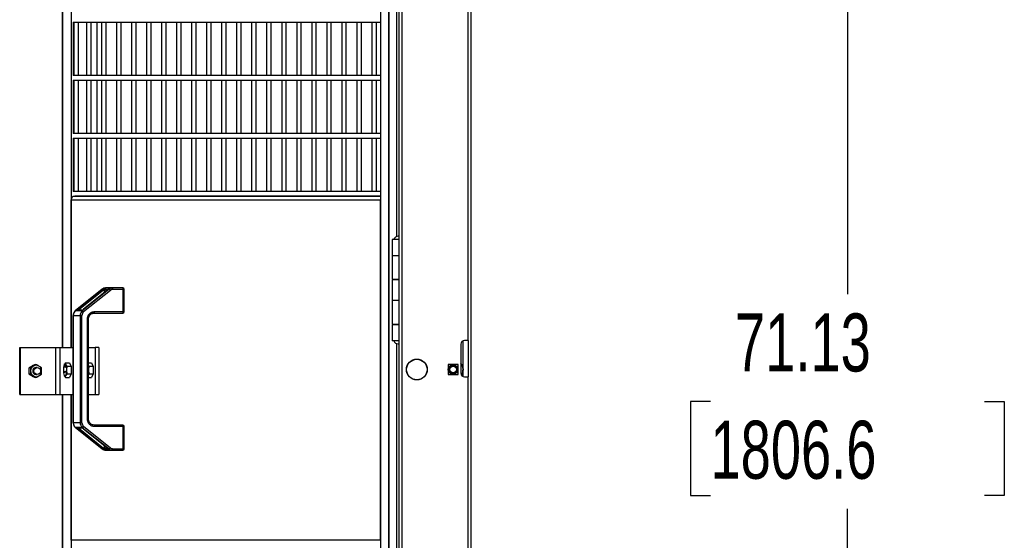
# Model space of a CAD drawing. Header units: inches. Extents: x 0.1 to 10.7, y 0.1 to 7.7.
# Tile 37 of 46: x 6.103 to 7.518, y 3.258 to 4.005. Entities that reach past the tile are written whole.
import ezdxf

# ---------------------------------------------------------------- set-up
doc = ezdxf.new("R2010")
doc.units = ezdxf.units.IN
doc.header["$MEASUREMENT"] = 0
doc.layers.add('DIMENSIONS', color=140, linetype='Continuous', lineweight=25)
doc.styles.add('SLDTEXTSTYLE0', font='TXT', dxfattribs={"width": 0.7})
doc.dimstyles.new('SLDDIMSTYLE0', dxfattribs={"dimtxt": 0.084961, "dimasz": 0.13, "dimexe": 0, "dimexo": 0.0625, "dimgap": 0.02124, "dimtad": 0, "dimtih": 1, "dimtoh": 1, "dimlfac": 24, "dimrnd": 1e-09, "dimzin": 12, "dimdsep": 46, "dimtxsty": 'SLDTEXTSTYLE0', "dimsah": 1, "dimcen": 0.09, "dimadec": 0, "dimazin": 3, "dimtfac": 1, "dimtofl": 0, "dimtmove": 0, "dimatfit": 3, "dimfxl": 0, "dimfrac": 2, "dimtolj": 1, "dimtzin": 12, "dimarcsym": 0})

# ---------------------------------------------------------------- blocks, each defined once
blk = doc.blocks.new('_D_5')
at = {"layer": 'DIMENSIONS'}
for p, q in [((6.802, 4.8778), (7.4178, 4.8778)), ((7.2928, 4.8778), (7.2928, 3.611)), ((7.0959, 3.457), (7.0673, 3.457)), ((7.0673, 3.457), (7.0673, 3.3219)), ((7.4897, 3.457), (7.5182, 3.457)), ((7.5182, 3.457), (7.5182, 3.3219)), ((7.0673, 3.3219), (7.0959, 3.3219)), ((7.5182, 3.3219), (7.4897, 3.3219)), ((7.2928, 1.9143), (7.2928, 3.3029)), ((6.9061, 1.9143), (7.4178, 1.9143))]:
    blk.add_line(p, q, dxfattribs=at)
for points in [[(7.2928, 4.8778), (7.2728, 4.7478), (7.3128, 4.7478)], [(7.2928, 1.9143), (7.3128, 2.0443), (7.2728, 2.0443)]]:
    blk.add_solid(points, dxfattribs=at)
at = {"layer": 'DIMENSIONS', "char_height": 0.08333, "attachment_point": 1, "style": 'SLDTEXTSTYLE0'}
for s, insert in [('71.13', (7.1312, 3.5834)), ('1806.6', (7.0959, 3.4293))]:
    blk.add_mtext(s, dxfattribs=dict(at, insert=insert))

msp = doc.modelspace()

# ---------------------------------------------------------------- linework, layer by layer
for p, q in [((6.63345, 4.87784), (6.63345, 2.12784)), ((6.63362, 2.12784), (6.63362, 4.87784)), ((6.65279, 1.9143), (6.65279, 4.87784)), ((6.75196, 1.9143), (6.75196, 4.87784)), ((6.16445, 4.82576), (6.16445, 3.53463)), ((6.16461, 3.53463), (6.16461, 4.82576)), ((6.17685, 4.82576), (6.17685, 3.53463)), ((6.62169, 4.82576), (6.62169, 2.17913)), ((6.74696, 4.74242), (6.74696, 3.54451)), ((6.64779, 4.73201), (6.64779, 3.53409)), ((6.64441, 4.45701), (6.64441, 3.69371)), ((6.17975, 4.00206), (6.17975, 3.92536)), ((6.17975, 4.00205), (6.62169, 4.00205)), ((6.18067, 4.00205), (6.18067, 3.92538)), ((6.18733, 3.92538), (6.18733, 4.00205)), ((6.19916, 4.00205), (6.19916, 3.92538)), ((6.20583, 3.92538), (6.20583, 4.00205)), ((6.21445, 3.92538), (6.21445, 4.00205)), ((6.22073, 4.00205), (6.22073, 3.92538)), ((6.2274, 3.92538), (6.2274, 4.00205)), ((6.2423, 4.00205), (6.2423, 3.92538)), ((6.24897, 3.92538), (6.24897, 4.00205)), ((6.26387, 4.00205), (6.26387, 3.92538)), ((6.27053, 3.92538), (6.27053, 4.00205)), ((6.28543, 4.00205), (6.28543, 3.92538)), ((6.2921, 3.92538), (6.2921, 4.00205)), ((6.307, 4.00205), (6.307, 3.92538)), ((6.31367, 3.92538), (6.31367, 4.00205)), ((6.32857, 4.00205), (6.32857, 3.92538)), ((6.33524, 3.92538), (6.33524, 4.00205)), ((6.35014, 4.00205), (6.35014, 3.92538)), ((6.35681, 3.92538), (6.35681, 4.00205)), ((6.37171, 4.00205), (6.37171, 3.92538)), ((6.37837, 3.92538), (6.37837, 4.00205)), ((6.39328, 4.00205), (6.39328, 3.92538)), ((6.39994, 3.92538), (6.39994, 4.00205)), ((6.41484, 4.00205), (6.41484, 3.92538)), ((6.42151, 3.92538), (6.42151, 4.00205)), ((6.43641, 4.00205), (6.43641, 3.92538)), ((6.44308, 3.92538), (6.44308, 4.00205)), ((6.45798, 4.00205), (6.45798, 3.92538)), ((6.46465, 3.92538), (6.46465, 4.00205)), ((6.47955, 4.00205), (6.47955, 3.92538)), ((6.48622, 3.92538), (6.48622, 4.00205)), ((6.50112, 4.00205), (6.50112, 3.92538)), ((6.50778, 3.92538), (6.50778, 4.00205)), ((6.52269, 4.00205), (6.52269, 3.92538)), ((6.52935, 3.92538), (6.52935, 4.00205)), ((6.54425, 4.00205), (6.54425, 3.92538)), ((6.55092, 3.92538), (6.55092, 4.00205)), ((6.56582, 4.00205), (6.56582, 3.92538)), ((6.57249, 3.92538), (6.57249, 4.00205)), ((6.58739, 4.00205), (6.58739, 3.92538)), ((6.59406, 3.92538), (6.59406, 4.00205)), ((6.60896, 4.00205), (6.60896, 3.92538)), ((6.61563, 3.92538), (6.61563, 4.00205)), ((6.62169, 3.92538), (6.17975, 3.92538)), ((6.17975, 3.91873), (6.17975, 3.84203)), ((6.17975, 3.91871), (6.62169, 3.91871)), ((6.18067, 3.91871), (6.18067, 3.84205)), ((6.18733, 3.84205), (6.18733, 3.91871)), ((6.19916, 3.91871), (6.19916, 3.84205)), ((6.20583, 3.84205), (6.20583, 3.91871)), ((6.21445, 3.84205), (6.21445, 3.91871)), ((6.22073, 3.91871), (6.22073, 3.84205)), ((6.2274, 3.84205), (6.2274, 3.91871)), ((6.2423, 3.91871), (6.2423, 3.84205)), ((6.24897, 3.84205), (6.24897, 3.91871)), ((6.26387, 3.91871), (6.26387, 3.84205)), ((6.27053, 3.84205), (6.27053, 3.91871)), ((6.28543, 3.91871), (6.28543, 3.84205)), ((6.2921, 3.84205), (6.2921, 3.91871)), ((6.307, 3.91871), (6.307, 3.84205)), ((6.31367, 3.84205), (6.31367, 3.91871)), ((6.32857, 3.91871), (6.32857, 3.84205)), ((6.33524, 3.84205), (6.33524, 3.91871)), ((6.35014, 3.91871), (6.35014, 3.84205)), ((6.35681, 3.84205), (6.35681, 3.91871)), ((6.37171, 3.91871), (6.37171, 3.84205)), ((6.37837, 3.84205), (6.37837, 3.91871)), ((6.39328, 3.91871), (6.39328, 3.84205)), ((6.39994, 3.84205), (6.39994, 3.91871)), ((6.41484, 3.91871), (6.41484, 3.84205)), ((6.42151, 3.84205), (6.42151, 3.91871)), ((6.43641, 3.91871), (6.43641, 3.84205)), ((6.44308, 3.84205), (6.44308, 3.91871)), ((6.45798, 3.91871), (6.45798, 3.84205)), ((6.46465, 3.84205), (6.46465, 3.91871)), ((6.47955, 3.91871), (6.47955, 3.84205)), ((6.48622, 3.84205), (6.48622, 3.91871)), ((6.50112, 3.91871), (6.50112, 3.84205)), ((6.50778, 3.84205), (6.50778, 3.91871)), ((6.52269, 3.91871), (6.52269, 3.84205)), ((6.52935, 3.84205), (6.52935, 3.91871)), ((6.54425, 3.91871), (6.54425, 3.84205)), ((6.55092, 3.84205), (6.55092, 3.91871)), ((6.56582, 3.91871), (6.56582, 3.84205)), ((6.57249, 3.84205), (6.57249, 3.91871)), ((6.58739, 3.91871), (6.58739, 3.84205)), ((6.59406, 3.84205), (6.59406, 3.91871)), ((6.60896, 3.91871), (6.60896, 3.84205)), ((6.61563, 3.84205), (6.61563, 3.91871)), ((6.62169, 3.84205), (6.17975, 3.84205)), ((6.17975, 3.8354), (6.17975, 3.7587)), ((6.17975, 3.83538), (6.62169, 3.83538)), ((6.18067, 3.83538), (6.18067, 3.75871)), ((6.18733, 3.75871), (6.18733, 3.83538)), ((6.19916, 3.83538), (6.19916, 3.75871)), ((6.20583, 3.75871), (6.20583, 3.83538)), ((6.21445, 3.75871), (6.21445, 3.83538)), ((6.22073, 3.83538), (6.22073, 3.75871)), ((6.2274, 3.75871), (6.2274, 3.83538)), ((6.2423, 3.83538), (6.2423, 3.75871)), ((6.24897, 3.75871), (6.24897, 3.83538)), ((6.26387, 3.83538), (6.26387, 3.75871)), ((6.27053, 3.75871), (6.27053, 3.83538)), ((6.28543, 3.83538), (6.28543, 3.75871)), ((6.2921, 3.75871), (6.2921, 3.83538)), ((6.307, 3.83538), (6.307, 3.75871)), ((6.31367, 3.75871), (6.31367, 3.83538)), ((6.32857, 3.83538), (6.32857, 3.75871)), ((6.33524, 3.75871), (6.33524, 3.83538)), ((6.35014, 3.83538), (6.35014, 3.75871)), ((6.35681, 3.75871), (6.35681, 3.83538)), ((6.37171, 3.83538), (6.37171, 3.75871)), ((6.37837, 3.75871), (6.37837, 3.83538)), ((6.39328, 3.83538), (6.39328, 3.75871)), ((6.39994, 3.75871), (6.39994, 3.83538)), ((6.41484, 3.83538), (6.41484, 3.75871)), ((6.42151, 3.75871), (6.42151, 3.83538)), ((6.43641, 3.83538), (6.43641, 3.75871)), ((6.44308, 3.75871), (6.44308, 3.83538)), ((6.45798, 3.83538), (6.45798, 3.75871)), ((6.46465, 3.75871), (6.46465, 3.83538)), ((6.47955, 3.83538), (6.47955, 3.75871)), ((6.48622, 3.75871), (6.48622, 3.83538)), ((6.50112, 3.83538), (6.50112, 3.75871)), ((6.50778, 3.75871), (6.50778, 3.83538)), ((6.52269, 3.83538), (6.52269, 3.75871)), ((6.52935, 3.75871), (6.52935, 3.83538)), ((6.54425, 3.83538), (6.54425, 3.75871)), ((6.55092, 3.75871), (6.55092, 3.83538)), ((6.56582, 3.83538), (6.56582, 3.75871)), ((6.57249, 3.75871), (6.57249, 3.83538)), ((6.58739, 3.83538), (6.58739, 3.75871)), ((6.59406, 3.75871), (6.59406, 3.83538)), ((6.60896, 3.83538), (6.60896, 3.75871)), ((6.61563, 3.75871), (6.61563, 3.83538)), ((6.62169, 3.75871), (6.17975, 3.75871)), ((6.17975, 3.75206), (6.17975, 3.75144)), ((6.17975, 3.75205), (6.62169, 3.75205)), ((6.62169, 3.75205), (6.18218, 3.75205)), ((6.17685, 3.74653), (6.62169, 3.74653)), ((6.17685, 3.53463), (6.17685, 3.74653)), ((6.62169, 3.25757), (6.62169, 3.74653)), ((6.6385, 3.68982), (6.6385, 3.6669)), ((6.64779, 3.68982), (6.6385, 3.68982)), ((6.64095, 3.69007), (6.64779, 3.69007)), ((6.64226, 3.69007), (6.64226, 3.68982)), ((6.6385, 3.6669), (6.6385, 3.63253)), ((6.6385, 3.6669), (6.64779, 3.6669)), ((6.6385, 3.63253), (6.64779, 3.63253)), ((6.6385, 3.63149), (6.6385, 3.60232)), ((6.64779, 3.63149), (6.6385, 3.63149)), ((6.64226, 3.63253), (6.64226, 3.63149)), ((6.2215, 3.61823), (6.18297, 3.58722)), ((6.18304, 3.58724), (6.22157, 3.61825)), ((6.22238, 3.61825), (6.18649, 3.58937)), ((6.18738, 3.58855), (6.22327, 3.61743)), ((6.23153, 3.61825), (6.193, 3.58724)), ((6.23331, 3.61661), (6.19478, 3.5856)), ((6.23069, 3.61824), (6.1948, 3.58936)), ((6.19483, 3.58937), (6.23073, 3.61825)), ((6.22157, 3.61825), (6.2215, 3.61823)), ((6.22157, 3.61825), (6.22238, 3.61825)), ((6.22428, 3.61791), (6.22555, 3.61791)), ((6.22428, 3.61791), (6.22428, 3.61308)), ((6.22555, 3.61791), (6.23028, 3.61791)), ((6.22555, 3.61411), (6.22555, 3.61791)), ((6.23647, 3.62), (6.22651, 3.62)), ((6.22747, 3.61999), (6.23473, 3.61999)), ((6.23073, 3.61825), (6.23069, 3.61824)), ((6.23073, 3.61825), (6.23153, 3.61825)), ((6.25126, 3.62), (6.23647, 3.62)), ((6.2518, 3.61792), (6.23701, 3.61792)), ((6.2518, 3.58605), (6.2518, 3.61792)), ((6.25334, 3.61792), (6.2518, 3.61792)), ((6.25334, 3.58605), (6.25334, 3.61792)), ((6.6385, 3.60232), (6.6385, 3.56794)), ((6.6385, 3.60232), (6.64779, 3.60232)), ((6.17986, 3.58067), (6.17986, 3.4264)), ((6.17993, 3.58067), (6.17986, 3.58067)), ((6.17993, 3.58067), (6.18989, 3.58067)), ((6.17993, 3.4264), (6.17993, 3.58067)), ((6.18304, 3.58724), (6.18297, 3.58722)), ((6.18428, 3.58724), (6.18304, 3.58724)), ((6.19137, 3.58701), (6.18411, 3.58701)), ((6.19222, 3.5875), (6.18541, 3.5875)), ((6.18738, 3.58855), (6.19375, 3.58855)), ((6.19244, 3.58067), (6.18989, 3.58067)), ((6.18989, 3.58067), (6.18989, 3.4264)), ((6.193, 3.58724), (6.19176, 3.58724)), ((6.19244, 3.4264), (6.19244, 3.58067)), ((6.1948, 3.58936), (6.19483, 3.58937)), ((6.21002, 3.58396), (6.25126, 3.58396)), ((6.21056, 3.58605), (6.2518, 3.58605)), ((6.2518, 3.58605), (6.25334, 3.58605)), ((6.20049, 3.43144), (6.20049, 3.57563)), ((6.20049, 3.57563), (6.20204, 3.57563)), ((6.20204, 3.43144), (6.20204, 3.57563)), ((6.6385, 3.56794), (6.64779, 3.56794)), ((6.6385, 3.5669), (6.6385, 3.54399)), ((6.64779, 3.5669), (6.6385, 3.5669)), ((6.64226, 3.56794), (6.64226, 3.5669)), ((6.64779, 3.54399), (6.6385, 3.54399)), ((6.64441, 3.54034), (6.64441, 2.61038)), ((6.73696, 3.53909), (6.73696, 3.49784)), ((6.74005, 3.54398), (6.74005, 3.50514)), ((6.74696, 3.54451), (6.74237, 3.54451)), ((6.74696, 3.54451), (6.74779, 3.54451)), ((6.74779, 3.54451), (6.74779, 3.49242)), ((6.103, 3.46692), (6.103, 3.53463)), ((6.103, 3.53463), (6.10435, 3.53463)), ((6.10435, 3.46692), (6.10435, 3.53463)), ((6.10435, 3.53463), (6.15465, 3.53463)), ((6.15465, 3.53463), (6.15465, 3.46692)), ((6.15465, 3.53463), (6.16103, 3.53463)), ((6.16103, 3.53463), (6.17986, 3.53463)), ((6.16103, 3.46692), (6.16103, 3.53463)), ((6.20204, 3.53463), (6.21158, 3.53463)), ((6.21158, 3.53463), (6.21158, 3.46692)), ((6.21661, 3.53463), (6.21158, 3.53463)), ((6.21661, 3.53463), (6.21661, 3.46692)), ((6.64779, 3.53409), (6.64786, 3.53409)), ((6.64779, 3.53409), (6.64779, 3.52867)), ((6.64779, 3.52867), (6.64779, 3.48742)), ((6.64786, 3.52867), (6.64779, 3.52867)), ((6.64786, 3.53409), (6.64786, 3.48201)), ((6.12466, 3.51025), (6.1264, 3.51025)), ((6.16901, 3.51257), (6.16718, 3.51013)), ((6.16901, 3.51257), (6.17451, 3.51257)), ((6.17451, 3.51257), (6.17687, 3.50731)), ((6.20204, 3.51257), (6.20619, 3.51257)), ((6.20619, 3.51257), (6.20855, 3.50731)), ((6.73308, 3.51), (6.71875, 3.51)), ((6.71875, 3.51), (6.71875, 3.49568)), ((6.73308, 3.49568), (6.73308, 3.51)), ((6.11848, 3.50551), (6.11674, 3.50551)), ((6.11848, 3.49604), (6.11674, 3.49604)), ((6.12822, 3.5057), (6.12657, 3.5057)), ((6.12657, 3.49586), (6.12822, 3.49586)), ((6.16662, 3.49878), (6.16731, 3.50033)), ((6.1669, 3.49878), (6.16662, 3.49878)), ((6.16738, 3.49985), (6.16669, 3.4983)), ((6.16738, 3.50033), (6.16731, 3.50033)), ((6.16815, 3.50597), (6.16815, 3.50907)), ((6.16815, 3.50907), (6.1683, 3.50907)), ((6.1683, 3.50597), (6.16815, 3.50597)), ((6.1683, 3.50907), (6.1683, 3.50597)), ((6.16976, 3.4983), (6.16907, 3.49985)), ((6.16935, 3.49985), (6.16907, 3.49985)), ((6.16914, 3.50033), (6.16983, 3.49878)), ((6.16983, 3.4983), (6.16976, 3.4983)), ((6.17687, 3.50731), (6.17137, 3.50731)), ((6.17137, 3.49679), (6.17687, 3.49679)), ((6.17687, 3.49679), (6.17451, 3.49152)), ((6.17687, 3.50731), (6.17687, 3.49679)), ((6.20305, 3.50731), (6.20204, 3.50866)), ((6.20204, 3.49543), (6.20305, 3.49679)), ((6.20855, 3.50731), (6.20305, 3.50731)), ((6.20305, 3.49679), (6.20855, 3.49679)), ((6.20855, 3.49679), (6.20619, 3.49152)), ((6.20855, 3.50731), (6.20855, 3.49679)), ((6.71875, 3.49568), (6.73308, 3.49568)), ((6.74005, 3.50054), (6.74005, 3.49295)), ((6.1264, 3.49131), (6.12466, 3.49131)), ((6.16718, 3.49397), (6.16901, 3.49152)), ((6.16901, 3.49152), (6.17451, 3.49152)), ((6.20204, 3.49152), (6.20619, 3.49152)), ((6.64779, 3.48742), (6.64779, 3.48201)), ((6.64779, 3.48742), (6.64786, 3.48742)), ((6.64779, 3.48201), (6.64779, 2.28409)), ((6.64786, 3.48201), (6.64779, 3.48201)), ((6.74237, 3.49242), (6.74696, 3.49242)), ((6.74696, 3.49242), (6.74696, 2.29451)), ((6.74779, 3.49242), (6.74696, 3.49242)), ((6.103, 3.46692), (6.10435, 3.46692)), ((6.10435, 3.46692), (6.15465, 3.46692)), ((6.15465, 3.46692), (6.16103, 3.46692)), ((6.16103, 3.46692), (6.17986, 3.46692)), ((6.16445, 3.46692), (6.16445, 2.17913)), ((6.16461, 2.17913), (6.16461, 3.46692)), ((6.17685, 3.46692), (6.17685, 2.17913)), ((6.17685, 3.25757), (6.17685, 3.46692)), ((6.20204, 3.46692), (6.21158, 3.46692)), ((6.21158, 3.46692), (6.21661, 3.46692)), ((6.17986, 3.4264), (6.17993, 3.4264)), ((6.18989, 3.4264), (6.17993, 3.4264)), ((6.18989, 3.4264), (6.19244, 3.4264)), ((6.20204, 3.43144), (6.20049, 3.43144)), ((6.18297, 3.41985), (6.2215, 3.38884)), ((6.18297, 3.41985), (6.18304, 3.41982)), ((6.18304, 3.41982), (6.18428, 3.41982)), ((6.22157, 3.38882), (6.18304, 3.41982)), ((6.18411, 3.42006), (6.19137, 3.42006)), ((6.18541, 3.41956), (6.19222, 3.41956)), ((6.18649, 3.4177), (6.22238, 3.38882)), ((6.22327, 3.38964), (6.18738, 3.41852)), ((6.19375, 3.41852), (6.18738, 3.41852)), ((6.19176, 3.41982), (6.193, 3.41982)), ((6.19237, 3.41946), (6.19233, 3.4195)), ((6.193, 3.41982), (6.23153, 3.38882)), ((6.19478, 3.42147), (6.23331, 3.39046)), ((6.1948, 3.41771), (6.23069, 3.38883)), ((6.1948, 3.41771), (6.19483, 3.4177)), ((6.23073, 3.38882), (6.19483, 3.4177)), ((6.25126, 3.4231), (6.21002, 3.4231)), ((6.2518, 3.42102), (6.21056, 3.42102)), ((6.2518, 3.38915), (6.2518, 3.42102)), ((6.25334, 3.42102), (6.2518, 3.42102)), ((6.25334, 3.38915), (6.25334, 3.42102)), ((6.2215, 3.38884), (6.22157, 3.38882)), ((6.22238, 3.38882), (6.22157, 3.38882)), ((6.22428, 3.39399), (6.22428, 3.38915)), ((6.22428, 3.38915), (6.22555, 3.38915)), ((6.22555, 3.39296), (6.22555, 3.38915)), ((6.23028, 3.38915), (6.22555, 3.38915)), ((6.22651, 3.38706), (6.23647, 3.38706)), ((6.23473, 3.38707), (6.22747, 3.38707)), ((6.23069, 3.38883), (6.23073, 3.38882)), ((6.23153, 3.38882), (6.23073, 3.38882)), ((6.23647, 3.38706), (6.25126, 3.38706)), ((6.23701, 3.38915), (6.2518, 3.38915)), ((6.2518, 3.38915), (6.25334, 3.38915)), ((6.62169, 3.25757), (6.17685, 3.25757))]:
    msp.add_line(p, q)
at = {"flags": 128}
for points in [[(6.23426, 3.61991), (6.23435, 3.61994), (6.23473, 3.61999)], [(6.20775, 3.58363), (6.20845, 3.5838), (6.21002, 3.58396)], [(6.16705, 3.50994), (6.16732, 3.51047), (6.16761, 3.51085), (6.16792, 3.51108), (6.16823, 3.51116), (6.16853, 3.51108), (6.16884, 3.51085), (6.16913, 3.51047), (6.1694, 3.50994)], [(6.12822, 3.49586), (6.12659, 3.49615), (6.12516, 3.49701), (6.1241, 3.49832), (6.12353, 3.49992), (6.12353, 3.50163), (6.1241, 3.50324), (6.12516, 3.50455), (6.12659, 3.5054), (6.12822, 3.5057), (6.12984, 3.5054), (6.13127, 3.50455), (6.13233, 3.50324), (6.1329, 3.50163), (6.1329, 3.49992), (6.13233, 3.49832), (6.13127, 3.49701), (6.12984, 3.49615), (6.12822, 3.49586)], [(6.16815, 3.50907), (6.16816, 3.50917), (6.16818, 3.50926), (6.1682, 3.50932), (6.16823, 3.50934), (6.16825, 3.50932), (6.16828, 3.50926), (6.16829, 3.50917), (6.1683, 3.50907)], [(6.1683, 3.50597), (6.16829, 3.50586), (6.16828, 3.50577), (6.16825, 3.50571), (6.16823, 3.50569), (6.1682, 3.50571), (6.16818, 3.50577), (6.16816, 3.50586), (6.16815, 3.50597)], [(6.74089, 3.50284), (6.74061, 3.50576), (6.74005, 3.50779)], [(6.74005, 3.49789), (6.74061, 3.49992), (6.74089, 3.50284)], [(6.1694, 3.49415), (6.16913, 3.49363), (6.16884, 3.49324), (6.16853, 3.49301), (6.16823, 3.49293), (6.16792, 3.49301), (6.16761, 3.49324), (6.16732, 3.49363), (6.16705, 3.49415)], [(6.21002, 3.4231), (6.20845, 3.42326), (6.20743, 3.42355)]]:
    msp.add_lwpolyline(points, dxfattribs=at)
for centre, radius in [((6.67383, 3.50284), 0.01498), ((6.67383, 3.50284), 0.01476), ((6.72591, 3.50284), 0.00693), ((6.72591, 3.50284), 0.00477)]:
    msp.add_circle(centre, radius)
for centre, radius, start, end in [((6.18228, 3.74662), 0.00543, 91.01019, 180.97576), ((6.64694, 3.68785), 0.00639, 90, 159.64898), ((6.22653, 3.61213), 0.00788, 90.11151, 128.98137), ((6.22741, 3.612), 0.00802, 118.8768, 128.83738), ((6.22136, 3.61626), 0.00223, 31.46245, 62.8687), ((6.22253, 3.61746), 0.00186, 20.4465, 57.39441), ((6.2276, 3.61795), 0.00205, 93.8949, 180.90961), ((6.23576, 3.612), 0.00802, 118.8768, 128.83738), ((6.23649, 3.61213), 0.00788, 90.11151, 128.98137), ((6.2295, 3.61427), 0.00447, 31.46245, 62.8687), ((6.2346, 3.61841), 0.00247, 348.63095, 40.39069), ((6.25126, 3.61792), 0.00208, 360, 90), ((6.24938, 3.61841), 0.00247, 348.63095, 40.39069), ((6.18837, 3.5807), 0.00844, 129.16291, 180.24576), ((6.18542, 3.58553), 0.00197, 90.13433, 131.61567), ((6.18476, 3.58649), 0.000895, 101.94846, 122.14141), ((6.18499, 3.58676), 0.000938, 71.95914, 119.61023), ((6.18547, 3.58769), 0.000194, 193.06905, 254.22561), ((6.18547, 3.58738), 0.00223, 31.46245, 62.8687), ((6.19833, 3.5807), 0.00844, 129.16291, 180.24576), ((6.19269, 3.58551), 0.00199, 108.6907, 131.50933), ((6.19207, 3.58697), 0.000415, 107.98079, 138.12265), ((6.19096, 3.58327), 0.00447, 31.46245, 62.8687), ((6.20814, 3.58556), 0.00247, 319.60931, 11.36905), ((6.25126, 3.58605), 0.00208, 270, 360), ((6.24938, 3.58556), 0.00247, 319.60931, 11.36905), ((6.64694, 3.54621), 0.00639, 200.35102, 270), ((6.74237, 3.53909), 0.00542, 90, 180), ((6.1875, 3.50285), 0.02165, 160.8784, 182.12404), ((6.14895, 3.50285), 0.02165, 357.87596, 19.1216), ((6.72591, 3.50284), 0.01432, 326.29082, 39.56441), ((6.12693, 3.50083), 0.00826, 121.34542, 180.35973), ((6.12693, 3.50073), 0.00826, 179.64027, 238.65458), ((6.12668, 3.50078), 0.00499, 80.4971, 279.5029), ((6.12659, 3.50128), 0.00769, 59.01576, 120.98424), ((6.12626, 3.50083), 0.00826, 359.64027, 58.65458), ((6.12626, 3.50073), 0.00826, 301.34542, 0.35973), ((6.1875, 3.50125), 0.02165, 177.87596, 199.1216), ((6.16682, 3.49856), 0.000296, 134.45016, 242.5474), ((6.16717, 3.50006), 0.000296, 314.45016, 62.5474), ((6.16928, 3.50006), 0.000296, 117.4526, 225.54984), ((6.14895, 3.50125), 0.02165, 340.8784, 2.12404), ((6.16963, 3.49856), 0.000296, 297.4526, 45.54984), ((6.17013, 3.50214), 0.03213, 359.84309, 6.78354), ((6.17013, 3.50196), 0.03213, 353.21646, 0.15691), ((6.72591, 3.50284), 0.00651, 180, 225.52249), ((6.72591, 3.50284), 0.00501, 234.09463, 279.33608), ((6.74237, 3.49784), 0.00542, 180, 270), ((6.12659, 3.50027), 0.00769, 239.01576, 300.98424), ((6.18837, 3.42637), 0.00844, 179.75424, 230.83709), ((6.19833, 3.42637), 0.00844, 179.75424, 230.83709), ((6.18542, 3.42154), 0.00197, 228.38433, 269.86567), ((6.18476, 3.42058), 0.000895, 237.85859, 258.05154), ((6.18499, 3.42031), 0.000938, 240.38977, 288.04086), ((6.18547, 3.41938), 0.000194, 105.77439, 166.93095), ((6.18547, 3.41969), 0.00223, 297.1313, 328.53755), ((6.1927, 3.42156), 0.002, 228.52067, 247.00222), ((6.19207, 3.4201), 0.000415, 221.87735, 252.01921), ((6.19096, 3.4238), 0.00447, 297.1313, 328.53755), ((6.20814, 3.42151), 0.00247, 348.63095, 40.39069), ((6.25126, 3.42102), 0.00208, 0, 90), ((6.24938, 3.42151), 0.00247, 348.63095, 40.39069), ((6.22653, 3.39494), 0.00788, 231.01863, 269.88849), ((6.22136, 3.39081), 0.00223, 297.1313, 328.53755), ((6.22741, 3.39507), 0.00802, 231.16262, 241.1232), ((6.22253, 3.38961), 0.00186, 302.60559, 339.5535), ((6.2276, 3.38912), 0.00205, 179.09039, 266.1051), ((6.23576, 3.39507), 0.00802, 231.16262, 241.1232), ((6.2295, 3.39279), 0.00447, 297.1313, 328.53755), ((6.23649, 3.39494), 0.00788, 231.01863, 269.88849), ((6.2346, 3.38866), 0.00247, 319.60931, 11.36905), ((6.25126, 3.38915), 0.00208, 270, 0), ((6.24938, 3.38866), 0.00247, 319.60931, 11.36905)]:
    msp.add_arc(centre, radius, start, end)
for points, knots in [([(6.64791, 3.69424), (6.64776, 3.69424), (6.64745, 3.69424), (6.64695, 3.69424), (6.64686, 3.69424), (6.647, 3.69424)], [0, 0, 0, 0, 0.5, 0.5, 1, 1, 1, 1]), ([(6.22354, 3.61903), (6.2236, 3.61906), (6.22373, 3.61913), (6.22392, 3.61922), (6.22412, 3.61931), (6.22432, 3.6194), (6.22463, 3.61951), (6.22505, 3.61964), (6.22556, 3.61977), (6.22606, 3.61986), (6.22654, 3.61993), (6.22701, 3.61997), (6.22731, 3.61999), (6.22747, 3.61999)], [0, 0, 0, 0, 0.0500663, 0.0999986, 0.1499631, 0.2001262, 0.250652, 0.3745545, 0.5006223, 0.6205181, 0.7494288, 0.8747286, 1, 1, 1, 1]), ([(6.22428, 3.61811), (6.22443, 3.61827), (6.2246, 3.61844), (6.22497, 3.61879), (6.22518, 3.61897), (6.22566, 3.61934), (6.22594, 3.61953), (6.22663, 3.61986), (6.22704, 3.61997), (6.22747, 3.61999)], [0, 0, 0, 0, 0.25, 0.25, 0.5, 0.5, 0.75, 0.75, 1, 1, 1, 1]), ([(6.23441, 3.61993), (6.23417, 3.6199), (6.23376, 3.61984), (6.23281, 3.6195), (6.23219, 3.61919), (6.23188, 3.61903)], [0, 0, 0, 0, 0.4189018, 0.7092434, 1, 1, 1, 1]), ([(6.23701, 3.61792), (6.23692, 3.61792), (6.23673, 3.61792), (6.23644, 3.6179), (6.23616, 3.61786), (6.23588, 3.61781), (6.2356, 3.61775), (6.23533, 3.61768), (6.23499, 3.61756), (6.23459, 3.6174), (6.23414, 3.61718), (6.23371, 3.61691), (6.23344, 3.61671), (6.23331, 3.61661)], [0, 0, 0, 0, 0.0718096, 0.1432278, 0.2144136, 0.2855276, 0.356731, 0.4281842, 0.500046, 0.6254253, 0.7499695, 0.8745406, 1, 1, 1, 1]), ([(6.183, 3.58718), (6.18282, 3.58705), (6.18215, 3.58658), (6.18133, 3.58551), (6.18059, 3.5842), (6.18013, 3.58291), (6.1799, 3.58175), (6.17987, 3.58097), (6.17986, 3.58067)], [0, 0, 0, 0, 0.0892886, 0.3322904, 0.5304538, 0.6901548, 0.8794806, 1, 1, 1, 1]), ([(6.18411, 3.58701), (6.18414, 3.58705), (6.1842, 3.58713), (6.18426, 3.58721), (6.18428, 3.58724)], [0, 0, 0, 0, 0.5825818, 1, 1, 1, 1]), ([(6.18452, 3.58757), (6.18467, 3.58775), (6.18493, 3.58802), (6.18562, 3.58865), (6.18604, 3.58901), (6.18649, 3.58937)], [0, 0, 0, 0, 0.5, 0.5, 1, 1, 1, 1]), ([(6.18738, 3.58855), (6.18693, 3.58837), (6.18649, 3.58819), (6.18576, 3.58787), (6.18546, 3.58774), (6.18528, 3.58765)], [0, 0, 0, 0, 0.5, 0.5, 1, 1, 1, 1]), ([(6.19176, 3.58724), (6.19171, 3.58721), (6.19158, 3.58713), (6.19145, 3.58705), (6.19137, 3.58701)], [0, 0, 0, 0, 0.41741823, 1, 1, 1, 1]), ([(6.19186, 3.58732), (6.19184, 3.58731), (6.1918, 3.58729), (6.19175, 3.58726), (6.19172, 3.58725)], [0, 0, 0, 0, 0.5035814, 1, 1, 1, 1]), ([(6.19483, 3.58937), (6.19438, 3.58901), (6.19391, 3.58865), (6.19304, 3.58802), (6.19264, 3.58775), (6.19233, 3.58757)], [0, 0, 0, 0, 0.5, 0.5, 1, 1, 1, 1]), ([(6.20049, 3.57563), (6.20049, 3.57576), (6.2005, 3.57601), (6.20052, 3.57639), (6.20055, 3.57677), (6.2006, 3.57715), (6.20069, 3.57773), (6.20087, 3.57851), (6.20119, 3.57948), (6.20161, 3.58043), (6.2023, 3.58165), (6.20339, 3.58305), (6.20474, 3.58418), (6.20592, 3.58489), (6.20683, 3.58533), (6.20777, 3.58566), (6.2086, 3.58586), (6.20933, 3.58598), (6.20994, 3.58604), (6.21035, 3.58604), (6.21056, 3.58605)], [0, 0, 0, 0, 0.0233358, 0.0466288, 0.0699105, 0.0932121, 0.1165649, 0.1783022, 0.2400921, 0.3044035, 0.3687678, 0.5000056, 0.6312435, 0.695555, 0.7599192, 0.8216565, 0.8834464, 0.92231, 0.9611128, 1, 1, 1, 1]), ([(6.20204, 3.57563), (6.20209, 3.57635), (6.20216, 3.57736), (6.2026, 3.57878), (6.20313, 3.57993), (6.204, 3.58118), (6.20515, 3.5823), (6.20644, 3.58316), (6.20738, 3.58346), (6.2078, 3.58359)], [0, 0, 0, 0, 0.2002234, 0.2809684, 0.4153892, 0.5563415, 0.7094625, 0.8723943, 1, 1, 1, 1]), ([(6.647, 3.53982), (6.64686, 3.53982), (6.64695, 3.53982), (6.64745, 3.53982), (6.64776, 3.53982), (6.64791, 3.53982)], [0, 0, 0, 0, 0.5, 0.5, 1, 1, 1, 1]), ([(6.7194, 3.50284), (6.71947, 3.50355), (6.71961, 3.505), (6.72071, 3.50694), (6.72235, 3.50844), (6.72419, 3.50921), (6.72613, 3.50943), (6.72807, 3.50911), (6.73001, 3.50806), (6.73151, 3.5064), (6.73238, 3.50435), (6.73251, 3.50212), (6.7319, 3.49997), (6.73061, 3.49815), (6.72879, 3.49686), (6.72712, 3.49638), (6.72545, 3.4963), (6.72422, 3.49641), (6.72341, 3.49689), (6.72322, 3.497)], [0, 0, 0, 0, 0.0638077, 0.1294711, 0.1951039, 0.2607594, 0.3053311, 0.3691401, 0.434768, 0.5004396, 0.5660796, 0.6317119, 0.6973822, 0.7630285, 0.8286615, 0.8943299, 0.9158383, 0.9796473, 1, 1, 1, 1]), ([(6.72673, 3.4979), (6.72633, 3.49776), (6.72591, 3.49768), (6.72507, 3.49762), (6.72466, 3.49763), (6.72382, 3.49776), (6.72342, 3.49787), (6.72264, 3.49818), (6.72227, 3.49838), (6.72158, 3.49886), (6.72126, 3.49914), (6.72069, 3.49976), (6.72044, 3.5001), (6.72002, 3.50083), (6.71984, 3.50122), (6.71956, 3.50201), (6.71946, 3.50242), (6.7194, 3.50284)], [0, 0, 0, 0, 0.125, 0.125, 0.25, 0.25, 0.375, 0.375, 0.5, 0.5, 0.625, 0.625, 0.75, 0.75, 0.875, 0.875, 1, 1, 1, 1]), ([(6.72298, 3.49878), (6.72265, 3.499), (6.72236, 3.49924), (6.72183, 3.4998), (6.72159, 3.50012), (6.7212, 3.50078), (6.72104, 3.50114), (6.72081, 3.50188), (6.72073, 3.50225), (6.72067, 3.50302), (6.72068, 3.50342), (6.72078, 3.50418), (6.72088, 3.50455), (6.72115, 3.50528), (6.72133, 3.50562), (6.72175, 3.50627), (6.72199, 3.50657), (6.72254, 3.50712), (6.72284, 3.50736), (6.72349, 3.50778), (6.72384, 3.50795), (6.72456, 3.50822), (6.72494, 3.50832), (6.7257, 3.50843), (6.72609, 3.50845), (6.72686, 3.5084), (6.72724, 3.50834), (6.72799, 3.50814), (6.72835, 3.508), (6.72904, 3.50766), (6.72937, 3.50745), (6.72998, 3.50697), (6.73025, 3.5067), (6.73075, 3.50611), (6.73097, 3.50578), (6.73134, 3.50511), (6.73149, 3.50475), (6.73172, 3.50402), (6.7318, 3.50363), (6.73189, 3.50287), (6.73189, 3.50248), (6.73183, 3.50171), (6.73176, 3.50133), (6.73155, 3.50059), (6.7314, 3.50023), (6.73105, 3.49954), (6.73084, 3.49922), (6.73037, 3.49861), (6.7301, 3.49832), (6.72953, 3.49781), (6.72922, 3.49758), (6.72855, 3.49719), (6.7282, 3.49702), (6.72748, 3.49676), (6.72711, 3.49666), (6.72634, 3.49653), (6.72595, 3.4965), (6.72518, 3.49652), (6.72479, 3.49656), (6.72404, 3.49671), (6.72366, 3.49683), (6.72295, 3.49711), (6.72261, 3.49729), (6.72195, 3.4977), (6.72164, 3.49793), (6.72135, 3.49819)], [0, 0, 0, 0, 0.03125, 0.03125, 0.0625, 0.0625, 0.09375, 0.09375, 0.125, 0.125, 0.15625, 0.15625, 0.1875, 0.1875, 0.21875, 0.21875, 0.25, 0.25, 0.28125, 0.28125, 0.3125, 0.3125, 0.34375, 0.34375, 0.375, 0.375, 0.40625, 0.40625, 0.4375, 0.4375, 0.46875, 0.46875, 0.5, 0.5, 0.53125, 0.53125, 0.5625, 0.5625, 0.59375, 0.59375, 0.625, 0.625, 0.65625, 0.65625, 0.6875, 0.6875, 0.71875, 0.71875, 0.75, 0.75, 0.78125, 0.78125, 0.8125, 0.8125, 0.84375, 0.84375, 0.875, 0.875, 0.90625, 0.90625, 0.9375, 0.9375, 0.96875, 0.96875, 1, 1, 1, 1]), ([(6.17986, 3.4264), (6.17991, 3.42568), (6.17998, 3.42466), (6.18045, 3.42323), (6.18099, 3.42206), (6.1819, 3.42083), (6.18267, 3.42), (6.18318, 3.4197), (6.18322, 3.41967)], [0, 0, 0, 0, 0.2761731, 0.3879664, 0.5739749, 0.7690593, 0.9806379, 1, 1, 1, 1]), ([(6.21056, 3.42102), (6.21043, 3.42102), (6.21019, 3.42103), (6.20982, 3.42105), (6.20945, 3.42108), (6.20909, 3.42113), (6.20852, 3.42123), (6.20777, 3.42141), (6.20683, 3.42174), (6.20592, 3.42217), (6.20474, 3.42289), (6.20339, 3.42402), (6.2023, 3.42541), (6.20161, 3.42664), (6.20119, 3.42758), (6.20087, 3.42855), (6.20067, 3.42942), (6.20056, 3.43017), (6.2005, 3.4308), (6.2005, 3.43123), (6.20049, 3.43144)], [0, 0, 0, 0, 0.02333575, 0.04662884, 0.06991053, 0.09321213, 0.1165649, 0.17830217, 0.24009206, 0.3044035, 0.36876776, 0.50000565, 0.63124353, 0.69555497, 0.75991924, 0.82165651, 0.8834464, 0.92230998, 0.96111279, 1, 1, 1, 1]), ([(6.20749, 3.42358), (6.20706, 3.42374), (6.20606, 3.4241), (6.20471, 3.42513), (6.20356, 3.42644), (6.20282, 3.42775), (6.20235, 3.42902), (6.20208, 3.43022), (6.20205, 3.43106), (6.20204, 3.43144)], [0, 0, 0, 0, 0.1372884, 0.3220486, 0.4980977, 0.6468092, 0.7602935, 0.8896845, 1, 1, 1, 1]), ([(6.18428, 3.41982), (6.18426, 3.41986), (6.1842, 3.41993), (6.18414, 3.42001), (6.18411, 3.42006)], [0, 0, 0, 0, 0.41741823, 1, 1, 1, 1]), ([(6.18649, 3.4177), (6.18604, 3.41806), (6.18562, 3.41842), (6.18493, 3.41905), (6.18467, 3.41931), (6.18452, 3.4195)], [0, 0, 0, 0, 0.5, 0.5, 1, 1, 1, 1]), ([(6.18528, 3.41942), (6.18546, 3.41933), (6.18576, 3.4192), (6.18649, 3.41888), (6.18693, 3.4187), (6.18738, 3.41852)], [0, 0, 0, 0, 0.5, 0.5, 1, 1, 1, 1]), ([(6.19137, 3.42006), (6.19145, 3.42001), (6.19158, 3.41993), (6.19171, 3.41986), (6.19176, 3.41982)], [0, 0, 0, 0, 0.5825818, 1, 1, 1, 1]), ([(6.19233, 3.4195), (6.19264, 3.41931), (6.19304, 3.41905), (6.19391, 3.41842), (6.19438, 3.41806), (6.19483, 3.4177)], [0, 0, 0, 0, 0.5, 0.5, 1, 1, 1, 1]), ([(6.22747, 3.38707), (6.22731, 3.38708), (6.22701, 3.3871), (6.22654, 3.38714), (6.22606, 3.38721), (6.22556, 3.3873), (6.22505, 3.38743), (6.22458, 3.38757), (6.22419, 3.38773), (6.22385, 3.38787), (6.22364, 3.38799), (6.22354, 3.38804)], [0, 0, 0, 0, 0.1253828, 0.2505959, 0.3794966, 0.4994184, 0.6254756, 0.7494048, 0.8333762, 0.9166518, 1, 1, 1, 1]), ([(6.22747, 3.38707), (6.22704, 3.38709), (6.22663, 3.38721), (6.22594, 3.38754), (6.22566, 3.38773), (6.22518, 3.3881), (6.22497, 3.38828), (6.2246, 3.38863), (6.22443, 3.3888), (6.22428, 3.38896)], [0, 0, 0, 0, 0.25, 0.25, 0.5, 0.5, 0.75, 0.75, 1, 1, 1, 1]), ([(6.23188, 3.38804), (6.23219, 3.38788), (6.23281, 3.38757), (6.23376, 3.38723), (6.23417, 3.38717), (6.23441, 3.38714)], [0, 0, 0, 0, 0.290759, 0.581103, 1, 1, 1, 1]), ([(6.23331, 3.39046), (6.23338, 3.3904), (6.23354, 3.39028), (6.23377, 3.39012), (6.23402, 3.38997), (6.23427, 3.38983), (6.23452, 3.3897), (6.23479, 3.38958), (6.23512, 3.38946), (6.23553, 3.38933), (6.23602, 3.38922), (6.23651, 3.38916), (6.23685, 3.38915), (6.23701, 3.38915)], [0, 0, 0, 0, 0.0718096, 0.1432278, 0.2144136, 0.2855276, 0.356731, 0.4281842, 0.500046, 0.6254253, 0.7499695, 0.8745406, 1, 1, 1, 1])]:
    msp.add_open_spline(points, degree=3, knots=knots)
for points in [[(6.22428, 3.61811), (6.22393, 3.61791), (6.22359, 3.61768), (6.22327, 3.61743)], [(6.22428, 3.61791), (6.22428, 3.61798), (6.22428, 3.61804), (6.22428, 3.61811)], [(6.18457, 3.58736), (6.18441, 3.58727), (6.18425, 3.58715), (6.18411, 3.58701)], [(6.18428, 3.58724), (6.18436, 3.58735), (6.18443, 3.58745), (6.18452, 3.58757)], [(6.18528, 3.58765), (6.18506, 3.58759), (6.18482, 3.58751), (6.18457, 3.58736)], [(6.19137, 3.58701), (6.19155, 3.58715), (6.19175, 3.58727), (6.19194, 3.58736)], [(6.19233, 3.58757), (6.19214, 3.58745), (6.19195, 3.58735), (6.19176, 3.58724)], [(6.19478, 3.5856), (6.19331, 3.58442), (6.19244, 3.58259), (6.19244, 3.58067)], [(6.12051, 3.50788), (6.12186, 3.50869), (6.12325, 3.50947), (6.12466, 3.51025)], [(6.1264, 3.51025), (6.12522, 3.50947), (6.12398, 3.50869), (6.12263, 3.50788)], [(6.13055, 3.50788), (6.1292, 3.50869), (6.12781, 3.50947), (6.1264, 3.51025)], [(6.1694, 3.50994), (6.169, 3.51084), (6.16892, 3.51171), (6.16901, 3.51257)], [(6.17137, 3.50731), (6.17051, 3.50817), (6.16981, 3.50904), (6.1694, 3.50994)], [(6.11655, 3.50078), (6.11655, 3.50239), (6.11662, 3.50397), (6.11674, 3.50551)], [(6.11674, 3.49604), (6.11662, 3.49759), (6.11655, 3.49916), (6.11655, 3.50078)], [(6.11674, 3.50551), (6.11792, 3.50629), (6.11916, 3.50707), (6.12051, 3.50788)], [(6.12051, 3.49367), (6.11916, 3.49448), (6.11792, 3.49527), (6.11674, 3.49604)], [(6.12263, 3.50788), (6.12128, 3.50707), (6.11989, 3.50629), (6.11848, 3.50551)], [(6.11848, 3.50551), (6.1186, 3.50397), (6.11867, 3.50239), (6.11867, 3.50078)], [(6.11867, 3.50078), (6.11867, 3.49916), (6.1186, 3.49759), (6.11848, 3.49604)], [(6.11848, 3.49604), (6.11989, 3.49527), (6.12128, 3.49448), (6.12263, 3.49367)], [(6.13433, 3.50551), (6.13315, 3.50629), (6.13191, 3.50707), (6.13055, 3.50788)], [(6.13055, 3.49367), (6.13191, 3.49448), (6.13315, 3.49527), (6.13433, 3.49604)], [(6.13451, 3.50078), (6.13451, 3.50239), (6.13444, 3.50397), (6.13433, 3.50551)], [(6.13433, 3.49604), (6.13444, 3.49759), (6.13451, 3.49916), (6.13451, 3.50078)], [(6.1694, 3.49415), (6.16981, 3.49505), (6.17051, 3.49593), (6.17137, 3.49679)], [(6.17058, 3.50205), (6.17058, 3.50384), (6.17089, 3.50559), (6.17137, 3.50731)], [(6.17137, 3.49679), (6.17089, 3.49851), (6.17058, 3.50025), (6.17058, 3.50205)], [(6.20226, 3.50205), (6.20226, 3.50384), (6.20257, 3.50559), (6.20305, 3.50731)], [(6.20305, 3.49679), (6.20257, 3.49851), (6.20226, 3.50025), (6.20226, 3.50205)], [(6.12466, 3.49131), (6.12325, 3.49208), (6.12186, 3.49287), (6.12051, 3.49367)], [(6.12263, 3.49367), (6.12398, 3.49287), (6.12522, 3.49208), (6.1264, 3.49131)], [(6.1264, 3.49131), (6.12781, 3.49208), (6.1292, 3.49287), (6.13055, 3.49367)], [(6.16901, 3.49152), (6.16892, 3.49238), (6.169, 3.49326), (6.1694, 3.49415)], [(6.19244, 3.4264), (6.19244, 3.42447), (6.19331, 3.42265), (6.19478, 3.42147)], [(6.18411, 3.42006), (6.18425, 3.41992), (6.18441, 3.4198), (6.18457, 3.41971)], [(6.18452, 3.4195), (6.18443, 3.41961), (6.18436, 3.41972), (6.18428, 3.41982)], [(6.18457, 3.41971), (6.18482, 3.41956), (6.18506, 3.41948), (6.18528, 3.41942)], [(6.19194, 3.41971), (6.19175, 3.4198), (6.19155, 3.41992), (6.19137, 3.42006)], [(6.19176, 3.41982), (6.19195, 3.41972), (6.19214, 3.41961), (6.19233, 3.4195)], [(6.22327, 3.38964), (6.22359, 3.38938), (6.22393, 3.38916), (6.22428, 3.38896)], [(6.22428, 3.38896), (6.22428, 3.38902), (6.22428, 3.38909), (6.22428, 3.38915)]]:
    msp.add_open_spline(points, degree=3)

# ---------------------------------------------------------------- dimensions: what is measured, and where the dimension line sits
at = {"layer": 'DIMENSIONS'}
dim = msp.add_linear_dim(base=(7.292791, 4.87784), p1=(6.856123, 1.914298), p2=(6.751956, 4.87784), angle=90, dimstyle='SLDDIMSTYLE0', dxfattribs=at)
dim.commit()
dim.dimension.update_dxf_attribs({"geometry": '_D_5', "text_midpoint": (7.292791, 3.456952), "dimtype": 160})

doc.saveas('drawing.dxf')
